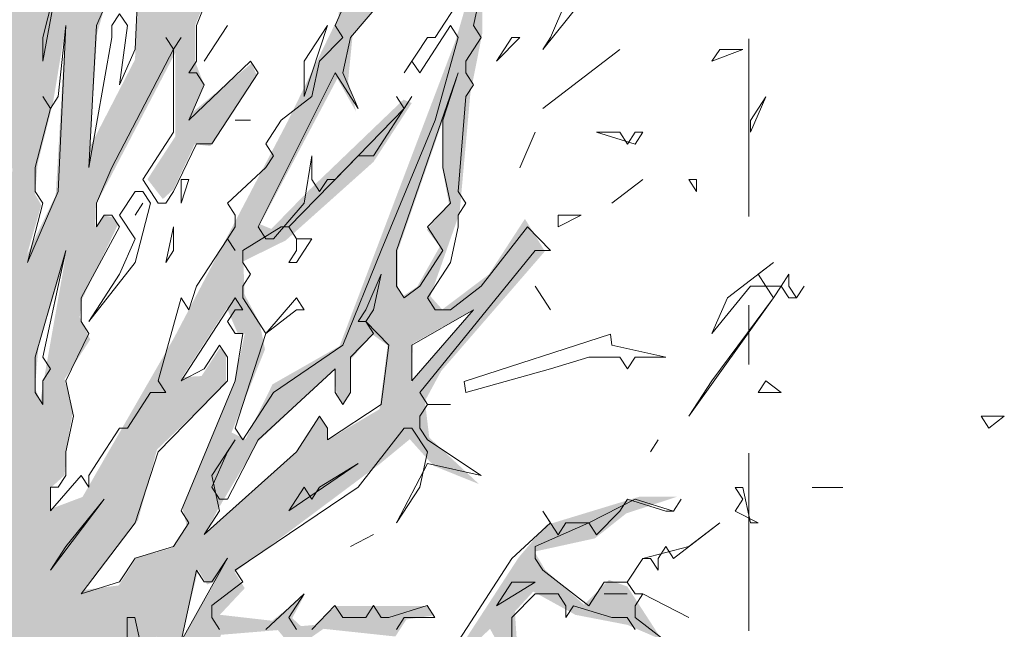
# Model space of a CAD drawing. Header units: metres. Extents: x -52 to 321, y -8 to 26.
# Tile 249 of 256: x 316.6 to 318.27, y 1.8 to 2.83. Entities that reach past the tile are written whole.
import ezdxf

# ---------------------------------------------------------------- set-up
doc = ezdxf.new("R2010")
doc.units = ezdxf.units.M
doc.header["$MEASUREMENT"] = 0
doc.linetypes.add('Schnittlinie', pattern=[0.6, 0.3, -0.15, 0, -0.15])
for name, color, linetype in [('60 Gelände 2D Übersicht', 7, 'Continuous'), ('70 PV-Anlage', 7, 'Continuous'), ('94 Genehmigungsplanung Bemaßung', 7, 'Continuous')]:
    doc.layers.add(name, color=color, linetype=linetype)
doc.styles.add('ERSTELLTER_STIL_2', font='arial.ttf')
doc.dimstyles.new('ERSTELLTER_STIL__1', dxfattribs={"dimtxt": 0.25, "dimasz": 0.19, "dimexe": 0.18, "dimexo": 0.1, "dimgap": 0, "dimtad": 1, "dimtih": 1, "dimtoh": 1, "dimzin": 0, "dimdsep": 46, "dimtxsty": 'ERSTELLTER_STIL_2', "dimblk": 'ARROWHEAD_6', "dimblk1": 'ARROWHEAD_6', "dimblk2": 'ARROWHEAD_6', "dimcen": 0.09, "dimclrd": 7, "dimclre": 7, "dimclrt": 7, "dimazin": 0, "dimtfac": 1, "dimtdec": 4, "dimtmove": 0, "dimatfit": 3, "dimfxl": 1, "dimtolj": 1, "dimtzin": 0, "dimarcsym": 0})

# ---------------------------------------------------------------- blocks, each defined once
blk = doc.blocks.new('Laubbäume 27[18]_2', base_point=(316.4916, -0.7656))
at = {"layer": '70 PV-Anlage', "linetype": 'Continuous', "lineweight": 0, "true_color": 0xffffff}
h = blk.add_hatch(color=7, dxfattribs=at)
h.paths.add_polyline_path([(318.0048, 1.7411), (317.9555, 1.7355), (317.9153, 1.6737), (317.8295, 1.6737), (317.7656, 1.6428), (317.698, 1.6119), (317.667, 1.5866), (317.5903, 1.6259), (317.53, 1.6259), (317.4908, 1.7004), (317.4442, 1.772), (317.4405, 1.8282), (317.4716, 1.8619), (317.5428, 1.8226), (317.6305, 1.8057), (317.6889, 1.7804), (317.6305, 1.8704), (317.5994, 1.8816), (317.5574, 1.8395), (317.4917, 1.8985), (317.4734, 1.9294), (317.5757, 1.9518), (317.6287, 1.994), (317.7145, 2.0221), (317.6506, 2.0221), (317.4935, 1.9743), (317.4469, 1.9195), (317.404, 1.8535), (317.3173, 1.7201), (317.2305, 1.5866), (317.1629, 1.4827), (317.1392, 1.4911), (317.0972, 1.4995), (317.0917, 1.5276), (317.0716, 1.5389), (317.0479, 1.5164), (317.0004, 1.5698), (317.1009, 1.6513), (317.1904, 1.7468), (317.163, 1.7327), (317.1374, 1.7355), (317.1155, 1.685), (317.0972, 1.7159), (317.0607, 1.7159), (316.9529, 1.5838), (316.889, 1.4855), (316.8781, 1.5136), (316.7995, 1.4968), (316.7849, 1.4687), (316.7721, 1.4968), (316.8397, 1.6541), (316.9146, 1.699), (316.9438, 1.7889), (317.04, 1.7968), (317.0671, 1.764), (317.117, 1.799), (317.2385, 1.786), (317.2572, 1.8148), (317.3034, 1.8216), (317.2932, 1.8374), (317.2058, 1.8374), (317.1376, 1.8374), (317.1053, 1.8058), (317.0789, 1.8035), (317.0642, 1.8171), (317.0847, 1.8555), (317.0304, 1.8126), (316.942, 1.8227), (316.984, 1.8676), (316.9671, 1.8946), (317.2118, 2.0772), (317.2629, 2.1193), (317.3031, 2.0744), (317.3798, 2.0435), (317.2958, 2.1221), (317.2885, 2.1839), (317.3159, 2.2345), (317.4912, 2.4368), (317.4575, 2.4916), (317.3963, 2.3975), (317.3177, 2.3385), (317.2977, 2.3609), (317.347, 2.5014), (317.3653, 2.7037), (317.3854, 2.8048), (317.3854, 2.9481), (317.3415, 2.7964), (317.1443, 2.2767), (317.031, 2.2121), (316.9854, 2.1194), (316.9616, 2.1306), (317.0182, 2.2711), (317.0091, 2.316), (316.9836, 2.3638), (316.9817, 2.42), (317.0531, 2.4551), (317.2015, 2.5878), (317.2662, 2.6873), (317.2522, 2.6931), (317.0937, 2.541), (317.029, 2.4746), (317.01, 2.4824), (317.1404, 2.7287), (317.1723, 2.6725), (317.1586, 2.724), (317.1662, 2.8012), (317.3595, 3.0307), (317.4645, 3.1032), (317.5543, 3.1032), (317.7035, 3.0494), (317.7156, 3.0751), (317.8785, 3.0072), (317.8937, 3.0236), (317.8496, 3.0611), (317.7476, 3.1149), (317.7796, 3.1688), (317.6867, 3.0798), (317.5924, 3.1196), (317.5148, 3.1594), (317.3169, 3.019), (317.2241, 2.9136), (317.1891, 2.8598), (317.1754, 2.8762), (317.1723, 2.9206), (317.2058, 3.0171), (317.3443, 3.1341), (317.4113, 3.202), (317.5513, 3.3542), (317.4022, 3.2208), (317.3801, 3.2336), (317.3154, 3.1341), (317.2591, 3.092), (317.2043, 3.0405), (317.1891, 3.0616), (317.1937, 3.1107), (317.2454, 3.2629), (317.3474, 3.3121), (317.4394, 3.3121), (317.4657, 3.3363), (317.3342, 3.3364), (317.2764, 3.308), (317.35, 3.4213), (317.3237, 3.4577), (317.35, 3.5265), (317.3237, 3.571), (317.308, 3.478), (317.2843, 3.4254), (317.2948, 3.393), (317.2501, 3.3323), (317.2106, 3.308), (317.1817, 3.2635), (317.1344, 3.2676), (317.0765, 3.2352), (317.0399, 3.254), (317.0719, 3.4038), (317.0476, 3.4319), (317.0476, 3.3195), (317.0202, 3.2633), (316.976, 3.1954), (316.9349, 3.2001), (316.8817, 3.0948), (316.8649, 3.1135), (316.9045, 3.2048), (316.9212, 3.3148), (316.9669, 3.4085), (316.9699, 3.4459), (316.9121, 3.3383), (316.903, 3.2657), (316.8862, 3.1931), (316.8619, 3.1884), (316.8512, 3.1205), (316.8314, 3.1065), (316.8238, 3.1463), (316.7934, 3.0714), (316.7706, 3.0362), (316.766, 3.1112), (316.7995, 3.2516), (316.8969, 3.4413), (316.9441, 3.5138), (317.0598, 3.6332), (317.1267, 3.7105), (317.148, 3.7737), (316.9958, 3.6051), (316.9273, 3.5185), (316.833, 3.3734), (316.798, 3.35), (316.7721, 3.2212), (316.7508, 3.2306), (316.7972, 3.5338), (317.0004, 3.8463), (317.0902, 3.872), (317.0963, 3.9118), (317.0004, 3.8861), (316.9015, 3.7339), (316.8832, 3.7339), (316.7934, 3.5443), (316.7523, 3.5045), (316.7523, 3.3289), (316.734, 3.2353), (316.734, 3.0339), (316.7249, 2.9637), (316.7447, 2.9379), (316.7094, 2.8664), (316.6711, 2.9395), (316.6821, 3.0097), (316.6693, 3.1024), (316.6875, 3.1867), (316.6529, 3.3693), (316.62, 3.5463), (316.62, 3.6503), (316.6602, 3.7233), (316.7315, 3.979), (316.7424, 3.9031), (316.7314, 3.7908), (316.7059, 3.6896), (316.7059, 3.6559), (316.7442, 3.7655), (316.7753, 3.7149), (316.7752, 3.5632), (316.8081, 3.8554), (316.8593, 4.0661), (316.8356, 4.0801), (316.8374, 4.1419), (316.8484, 4.1981), (316.8831, 4.2796), (316.8465, 4.2543), (316.8374, 4.3218), (316.8118, 4.1419), (316.8136, 4.0942), (316.7862, 3.9678), (316.7607, 3.9734), (316.7424, 4.1054), (316.7315, 4.1897), (316.695, 4.288), (316.6858, 4.2178), (316.7132, 4.1672), (316.7333, 4.0324), (316.6767, 3.8554), (316.6511, 3.7514), (316.6164, 3.729), (316.6091, 3.7486), (316.5945, 3.7908), (316.6054, 3.5379), (316.631, 3.4031), (316.6602, 3.1502), (316.6547, 3.0659), (316.6437, 3.0575), (316.5851, 3.2082), (316.5714, 3.433), (316.5805, 3.4779), (316.5806, 3.7673), (316.5568, 3.7786), (316.5568, 3.5426), (316.5422, 3.6465), (316.5258, 3.6409), (316.528, 3.7432), (316.5113, 3.9984), (316.528, 4.1179), (316.5722, 4.2607), (316.5798, 4.3684), (316.5798, 4.5721), (316.5798, 4.7078), (316.5585, 4.8202), (316.5524, 4.7453), (316.5631, 4.5931), (316.5494, 4.345), (316.5493, 4.2419), (316.5189, 4.2068), (316.4976, 4.3239), (316.4672, 4.5463), (316.4581, 4.6517), (316.4337, 4.8109), (316.4657, 4.3754), (316.5128, 4.1811), (316.5143, 4.1108), (316.5022, 4.0523), (316.4763, 4.0898), (316.417, 4.2513), (316.3789, 4.4152), (316.3607, 4.4995), (316.3424, 4.4972), (316.4093, 4.2279), (316.4869, 4.0312), (316.4945, 3.9797), (316.5112, 3.8603), (316.5112, 3.7196), (316.4555, 3.898), (316.3961, 3.9893), (316.3158, 4.1129), (316.272, 4.2169), (316.2866, 4.1242), (316.3514, 4.0244), (316.4619, 3.8544), (316.5239, 3.4864), (316.4837, 3.4864), (316.3961, 3.7308), (316.3267, 3.8404), (316.2281, 4.1298), (316.2281, 4.1944), (316.2007, 4.1495), (316.3221, 3.7912), (316.4162, 3.6465), (316.4728, 3.4414), (316.5002, 3.3712), (316.5002, 3.2981), (316.5221, 3.27), (316.5221, 3.1296), (316.5166, 3.093), (316.4947, 3.1324), (316.4454, 3.1942), (316.4107, 3.2279), (316.4837, 3.0678), (316.4837, 3.0088), (316.4526, 2.9975), (316.3851, 3.1998), (316.3595, 3.2504), (316.3449, 3.3375), (316.376, 3.3656), (316.3395, 3.4358), (316.3084, 3.5482), (316.2847, 3.537), (316.2354, 3.6381), (316.2117, 3.6409), (316.3212, 3.4302), (316.3048, 3.3824), (316.2692, 3.4232), (316.2153, 3.5061), (316.3029, 3.2869), (316.3047, 3.242), (316.2956, 3.2195), (316.3668, 2.9048), (316.4508, 2.6491), (316.4782, 2.5817), (316.47, 2.5606), (316.385, 2.6913), (316.3193, 2.8571), (316.344, 2.718), (316.4453, 2.5621), (316.4727, 2.4946), (316.4599, 2.4721), (316.3558, 2.593), (316.3193, 2.7475), (316.228, 2.888), (316.1796, 2.9456), (316.1276, 3.0257), (316.1093, 3.2279), (316.0856, 3.4724), (316.0756, 3.6929), (316.0181, 3.7814), (316.0455, 3.5258), (316.0546, 3.3797), (316.0929, 3.2251), (316.0819, 3.2027), (315.9961, 3.301), (315.9167, 3.4541), (315.8464, 3.5623), (315.9614, 3.2926), (316.029, 3.1437), (316.0226, 3.0861), (316.0947, 2.9751), (316.0984, 2.9498), (316.0691, 2.9414), (316.1732, 2.7447), (316.144, 2.7391), (316.1111, 2.7419), (316.1038, 2.7054), (316.06, 2.7588), (316.0235, 2.8149), (316.0655, 2.711), (316.1221, 2.6492), (316.1151, 2.6131), (316.0669, 2.6366), (316.0238, 2.7029), (315.9909, 2.7361), (316.0834, 2.5507), (316.0581, 2.4902), (316.0162, 2.3224), (315.9756, 2.3849), (315.9452, 2.4961), (315.935, 2.5624), (315.9236, 2.7205), (315.8856, 2.818), (315.8615, 2.8395), (315.9097, 2.7244), (315.9097, 2.5956), (315.9021, 2.5663), (315.8501, 2.7127), (315.8323, 2.7575), (315.8121, 2.8785), (315.812, 2.7478), (315.8754, 2.58), (315.9363, 2.4863), (315.9502, 2.3576), (315.9426, 2.3244), (315.8311, 2.582), (315.7911, 2.62), (315.6999, 2.9318), (315.6779, 2.9374), (315.6725, 2.8869), (315.6186, 2.9051), (315.5629, 2.9908), (315.5629, 3.1566), (315.5027, 3.342), (315.4844, 3.3308), (315.5538, 3.106), (315.5556, 3.0274), (315.5437, 2.9951), (315.6085, 2.8953), (315.6542, 2.8728), (315.7674, 2.6256), (315.7546, 2.62), (315.6615, 2.679), (315.6067, 2.752), (315.5884, 2.7492), (315.5063, 2.7801), (315.4515, 2.797), (315.7674, 2.5947), (315.8769, 2.384), (315.8678, 2.3587), (315.7893, 2.4036), (315.5336, 2.6762), (315.7181, 2.4598), (315.7071, 2.4317), (315.8623, 2.3334), (315.8605, 2.2772), (315.8988, 2.1508), (315.9116, 1.9822), (315.8928, 1.9661), (315.8274, 1.9942), (315.8091, 2.0574), (315.7619, 2.1991), (315.7249, 2.2561), (315.6563, 2.2561), (315.6457, 2.2357), (315.5576, 2.2642), (315.54, 2.2412), (315.2802, 2.6016), (315.2468, 2.6219), (315.2362, 2.6151), (315.275, 2.5935), (315.5062, 2.2618), (315.4438, 2.2227), (315.3989, 2.3179), (315.3339, 2.4179), (315.3265, 2.413), (315.391, 2.2959), (315.3603, 2.3008), (315.2758, 2.3463), (315.2166, 2.387), (315.1606, 2.387), (315.1796, 2.3675), (315.2272, 2.3398), (315.2526, 2.3463), (315.2853, 2.3203), (315.3456, 2.2959), (315.3751, 2.2699), (315.4829, 2.1512), (315.4998, 2.1106), (315.4385, 2.1106), (315.4058, 2.1024), (315.3572, 2.1366), (315.3392, 2.1285), (315.2568, 2.1724), (315.1331, 2.2602), (315.0824, 2.3529), (315.0898, 2.2927), (315.0792, 2.2521), (315.2377, 2.1577), (315.3973, 2.0943), (315.4702, 2.0764), (315.4597, 2.0553), (315.4882, 2.0374), (315.5004, 2.048), (315.5347, 1.9951), (315.5918, 1.9756), (315.6309, 1.9154), (315.6721, 1.8992), (315.6826, 1.8683), (315.6626, 1.8634), (315.6065, 1.8764), (315.577, 1.9219), (315.578, 1.8976), (315.5643, 1.8829), (315.5294, 1.8846), (315.4375, 1.9805), (315.2282, 2.0179), (315.243, 1.9919), (315.4216, 1.9642), (315.5558, 1.8488), (315.5886, 1.8764), (315.652, 1.7789), (315.6583, 1.7528), (315.6826, 1.7561), (315.7207, 1.6764), (315.7175, 1.6553), (315.7772, 1.6171), (315.8073, 1.5707), (315.7872, 1.5366), (315.7587, 1.5285), (315.7714, 1.5057), (315.7471, 1.5057), (315.7059, 1.5285), (315.6456, 1.5285), (315.6277, 1.5431), (315.616, 1.5122), (315.4808, 1.6), (315.2905, 1.761), (315.1569, 1.9326), (315.1986, 1.9968), (315.1516, 1.9748), (315.1204, 2.0228), (315.0697, 2.0716), (315.1363, 1.9334), (315.28, 1.7383), (315.2705, 1.7171), (315.2018, 1.6944), (315.337, 1.6635), (315.5697, 1.5005), (315.5317, 1.4986), (315.4746, 1.4986), (315.4949, 1.4596), (315.5532, 1.4693), (315.6129, 1.4908), (315.6725, 1.4712), (315.6763, 1.4459), (315.6509, 1.4459), (315.5913, 1.4595), (315.6407, 1.4147), (315.6775, 1.4264), (315.7739, 1.44), (315.8094, 1.4225), (315.8119, 1.399), (315.9147, 1.4205), (315.9464, 1.3912), (315.9451, 1.3561), (315.9629, 1.3581), (315.9908, 1.2956), (316.0072, 1.2761), (316.0047, 1.2625), (315.9502, 1.2371), (315.8576, 1.25), (315.8982, 1.2215), (315.9464, 1.2215), (316.0085, 1.2351), (316.0516, 1.202), (315.9907, 1.1825), (315.9514, 1.1766), (315.959, 1.1532), (316.0224, 1.1532), (316.0656, 1.159), (316.082, 1.1395), (316.0567, 1.0947), (316.0472, 0.9317), (315.9552, 0.7903), (315.9133, 0.7708), (315.9311, 0.7591), (315.9742, 0.7844), (316.0559, 0.939), (316.0736, 1.0203), (316.056, 1.0379), (316.0921, 1.1382), (316.1502, 1.0975), (316.203, 1.0162), (316.2118, 1.0366), (316.2303, 1.0366), (316.24, 1.0122), (316.3659, 0.9295), (316.4126, 0.8821), (316.4126, 0.817), (316.3642, 0.775), (316.4232, 0.8008), (316.4205, 0.8143), (316.436, 0.8367), (316.4628, 0.7954), (316.487, 0.2364), (316.4743, 0.2208), (316.4857, 0.053), (316.4857, -0.0036), (316.4997, -0.0172), (316.473, -0.462), (316.4857, -0.4796), (316.4615, -0.6825), (316.4398, -0.7432), (316.4343, -0.7657), (316.5512, -0.7095), (316.564, -0.7264), (316.5804, -0.7011), (316.6206, -0.7404), (316.6407, -0.7348), (316.6155, -0.6407), (316.6039, -0.0603), (316.6155, -0.0424), (316.5913, 0.5966), (316.5765, 0.6145), (316.6035, 0.7974), (316.6151, 0.8137), (316.6172, 0.8348), (316.6035, 0.8527), (316.6436, 0.9145), (316.6806, 0.8966), (316.6701, 0.9193), (316.6849, 1.0006), (316.7219, 1.0575), (316.7641, 1.0071), (316.7695, 0.9959), (316.7863, 1.0169), (316.9453, 0.7722), (316.9554, 0.7941), (316.8101, 1.0177), (316.7948, 1.0201), (316.7736, 1.0592), (316.7906, 1.077), (316.91, 1.0087), (317.0843, 0.7746), (317.1498, 0.7161), (317.1213, 0.76), (316.9396, 0.999), (316.8635, 1.0949), (316.8656, 1.1177), (316.8772, 1.1372), (316.8645, 1.1567), (316.8508, 1.1388), (316.8096, 1.1388), (316.7874, 1.1746), (316.805, 1.2102), (316.8525, 1.2186), (316.8999, 1.2551), (316.9858, 1.3254), (317.0424, 1.3816), (317.1136, 1.4125), (317.1611, 1.3984), (317.2542, 1.2832), (317.3177, 1.2436), (317.3478, 1.1972), (317.3732, 1.2118), (317.4345, 1.1679), (317.5095, 1.1533), (317.5497, 1.1435), (317.6321, 0.9744), (317.7082, 0.9029), (317.5698, 1.1305), (317.5803, 1.1484), (317.6332, 1.1338), (317.686, 1.1208), (317.7251, 1.1061), (317.7494, 1.1256), (317.7906, 1.1256), (317.8054, 1.1582), (317.7093, 1.1582), (317.6871, 1.1435), (317.4482, 1.1988), (317.4091, 1.1988), (317.3383, 1.2557), (317.3204, 1.2834), (317.32, 1.3001), (317.32, 1.331), (317.393, 1.3309), (317.4368, 1.2888), (317.4715, 1.2663), (317.5135, 1.2326), (317.5336, 1.2523), (317.5418, 1.29), (317.5318, 1.2804), (317.4606, 1.3197), (317.4131, 1.3562), (317.4588, 1.4096), (317.4843, 1.418), (317.5044, 1.3956), (317.541, 1.4644), (317.6131, 1.4644), (317.6724, 1.5557), (317.7638, 1.6119), (317.8934, 1.6343), (317.9573, 1.668)])
h.paths.add_polyline_path([(317.6298, 1.5088), (317.5126, 1.4784), (317.4852, 1.4362), (317.3467, 1.4807), (317.2919, 1.5346), (317.2661, 1.5018), (317.2174, 1.5042), (317.2295, 1.5229), (317.2463, 1.5838), (317.3178, 1.6212), (317.3087, 1.6399), (317.2813, 1.6399), (317.3193, 1.6938), (317.3245, 1.7271), (317.3985, 1.7991), (317.4974, 1.6165), (317.4898, 1.5931), (317.5019, 1.5697), (317.5537, 1.579), (317.5735, 1.6071), (317.6541, 1.5603)], flags=0)
h.paths.add_polyline_path([(317.2551, 1.4578), (317.266, 1.4382), (317.3067, 1.418), (317.3181, 1.4354), (317.3057, 1.4545), (317.4232, 1.3989), (317.3573, 1.3576), (317.3439, 1.3783), (317.317, 1.3783), (317.2551, 1.4365)], flags=0)
h.paths.add_polyline_path([(317.2144, 1.4196), (317.2926, 1.3173), (317.2795, 1.2971), (317.1751, 1.4191)], flags=0)
h.paths.add_polyline_path([(316.8907, 1.3399), (316.9037, 1.3599), (316.9037, 1.4198), (316.9541, 1.5187), (316.9673, 1.4985), (316.9808, 1.5194), (316.9931, 1.5169), (317.0069, 1.4787), (317.0706, 1.496), (317.1355, 1.4588), (317.0695, 1.4769), (316.9028, 1.3195)], flags=0)
h.paths.add_polyline_path([(316.8889, 1.4579), (316.799, 1.2977), (316.799, 1.4175)], flags=0)
h.paths.add_polyline_path([(316.6569, 1.2193), (316.6722, 1.2494), (316.6803, 1.2984), (316.6928, 1.2791), (316.7049, 1.2775), (316.7179, 1.2974), (316.71, 1.3121), (316.7219, 1.3775), (316.7738, 1.418), (316.758, 1.271), (316.7217, 1.2151), (316.7217, 1.2402), (316.7075, 1.2566), (316.6697, 1.1984)], flags=0)
h.paths.add_polyline_path([(316.6684, 1.3781), (316.6187, 1.2984), (316.6281, 1.2768), (316.5792, 1.2383), (316.6047, 1.2964), (316.5928, 1.32), (316.6047, 1.3553), (316.6553, 1.3964)], flags=0)
h.paths.add_polyline_path([(316.9383, 2.0003), (317.0071, 2.1159), (317.1358, 2.2374), (317.1388, 2.1963), (317.1496, 2.1796), (317.1634, 2.2008), (317.1634, 2.2544), (317.2, 2.2962), (317.2254, 2.2779), (317.2118, 2.1701), (317.1231, 2.1172), (317.1231, 2.1381), (317.1105, 2.1574), (317.0725, 2.0989), (316.9181, 1.9608)], flags=0)
h.paths.add_polyline_path([(317.3137, 2.4449), (317.2755, 2.3772), (317.252, 2.3614), (317.2432, 2.3726), (317.2432, 2.4393), (317.3181, 2.656), (317.3181, 2.5759), (317.3291, 2.5172), (317.2917, 2.4731)], flags=0)
h.paths.add_polyline_path([(317.2682, 2.2812), (317.3695, 2.3376), (317.2652, 2.2157)], flags=0)
h.paths.add_polyline_path([(316.9052, 1.8986), (316.9206, 1.8738), (316.9346, 1.8794), (316.8748, 1.7749)], flags=0)
h.paths.add_polyline_path([(315.7872, 2.0496), (315.7477, 2.052), (315.7073, 2.114), (315.6914, 2.0965), (315.6777, 2.0965), (315.6107, 2.1363), (315.6046, 2.1175), (315.5787, 2.162), (315.5377, 2.1199), (315.4692, 2.2252), (315.5179, 2.2159), (315.5422, 2.1971), (315.562, 2.2369), (315.6244, 2.1971), (315.7325, 2.2088), (315.772, 2.148), (315.7735, 2.0707)], flags=0)
h.paths.add_polyline_path([(316.0505, 1.8038), (315.7598, 1.8319), (315.7507, 1.8576), (315.7294, 1.8553), (315.7294, 1.9138), (315.8557, 1.8951), (315.9105, 1.8366)], flags=0)
h.paths.add_polyline_path([(315.8831, 1.9302), (315.6883, 1.9513), (315.6487, 1.9513), (315.6183, 1.9934), (315.6, 1.9817), (315.5437, 2.0309), (315.5666, 2.0754), (315.6427, 2.059), (315.737, 2.0098)], flags=0)
h.paths.add_polyline_path([(316.0064, 2.1433), (316.1251, 1.8974), (316.0261, 1.8974), (315.9942, 1.8998), (315.9546, 1.9302), (315.9364, 2.0356)], flags=0)
h.paths.add_polyline_path([(315.9775, 2.2065), (315.9508, 2.1655), (315.9257, 2.0941), (315.9151, 2.1152), (315.9135, 2.1573), (315.9029, 2.2603), (315.9151, 2.2627)], flags=0)
h.paths.add_polyline_path([(316.332, 1.7616), (316.3153, 1.7569), (316.2027, 1.8529), (316.1099, 2.059), (316.0201, 2.2229), (316.0277, 2.2369), (316.0307, 2.3001), (316.046, 2.3633), (316.084, 2.4406), (316.0916, 2.4804), (316.1175, 2.4851), (316.1449, 2.4968), (316.1221, 2.4382), (316.224, 2.1596), (316.2651, 1.9817)], flags=0)
h.paths.add_polyline_path([(316.1996, 1.5462), (316.1372, 1.5345), (315.982, 1.6165), (315.9683, 1.7452), (316.0231, 1.7593), (316.0505, 1.7382), (316.0383, 1.7125), (316.0992, 1.682)], flags=0)
h.paths.add_polyline_path([(315.9287, 1.7804), (315.9409, 1.6469), (315.8222, 1.7757)], flags=0)
h.paths.add_polyline_path([(316.3792, 1.4713), (316.2818, 1.4994), (316.2681, 1.5228), (316.2833, 1.5415), (316.3457, 1.5415)], flags=0)
h.paths.add_polyline_path([(316.2924, 1.3659), (316.2437, 1.3449), (316.1646, 1.3449), (316.1326, 1.3402), (316.0535, 1.4198), (316.0094, 1.4221), (316.0078, 1.483), (316.0626, 1.4971), (316.0961, 1.476), (316.087, 1.4573), (316.1007, 1.4385), (316.1509, 1.4596), (316.2331, 1.4291)], flags=0)
h.paths.add_polyline_path([(315.9089, 1.6235), (315.8359, 1.6071), (315.7864, 1.6294), (315.6472, 1.8436), (315.67, 1.8436), (315.705, 1.8015), (315.7355, 1.8225)], flags=0)
h.paths.add_polyline_path([(316.1235, 1.2465), (316.0352, 1.3566), (316.0459, 1.3636), (316.1539, 1.277), (316.2452, 1.2348), (316.2117, 1.2161), (316.163, 1.1927)], flags=0)
h.paths.add_polyline_path([(316.9724, 2.2975), (316.984, 2.2975), (316.966, 2.2129), (316.8783, 2.0048), (316.8857, 1.9739), (316.8608, 1.9357), (316.8011, 1.9187), (316.771, 1.8723), (316.7103, 1.8643), (316.8037, 1.9824), (316.8357, 2.1018), (316.9523, 2.2129), (316.9523, 2.265), (316.9417, 2.2731), (316.911, 2.226), (316.8783, 2.2243), (316.9539, 2.3406)], flags=0)
h.paths.add_polyline_path([(316.6563, 2.0016), (316.6563, 2.0374), (316.6796, 2.0585), (316.6828, 2.1057), (316.6933, 2.1642), (316.6796, 2.2211), (316.7229, 2.2878), (316.705, 2.3252), (316.7092, 2.356), (316.7695, 2.4812), (316.7599, 2.4942), (316.7462, 2.4975), (316.7314, 2.478), (316.7325, 2.5154), (316.8667, 2.7723), (316.8667, 2.6308), (316.8197, 2.5585), (316.8456, 2.5251), (316.8635, 2.5414), (316.8995, 2.6178), (316.9259, 2.6145), (317.0041, 2.7348), (316.9956, 2.7544), (316.8952, 2.6714), (316.9153, 2.7186), (316.9005, 2.756), (316.9005, 2.8196), (316.9381, 2.9095), (316.9747, 2.9404), (317.0888, 3.116), (317.1829, 3.2241), (317.1463, 3.0865), (317.1463, 2.9966), (317.1427, 2.8336), (317.0568, 2.6566), (316.865, 2.2914), (316.7098, 2.0217)], flags=0)
h.paths.add_polyline_path([(316.4055, 1.9981), (316.3446, 2.1015), (316.3446, 2.162), (316.3319, 2.2225), (316.3319, 2.3142), (316.3859, 2.1667), (316.4232, 2.0195)], flags=0)
h.paths.add_polyline_path([(316.5549, 2.3696), (316.5123, 2.5054), (316.5428, 2.7864), (316.5504, 2.6178), (316.5778, 2.4071), (316.5504, 2.3485)], flags=0)
h.paths.add_polyline_path([(316.485, 2.7021), (316.4637, 2.6763), (316.3754, 2.9737), (316.4469, 2.9105), (316.4652, 2.9128)], flags=0)
h.paths.add_polyline_path([(316.4211, 3.0065), (316.3541, 3.0416), (316.3207, 3.1727), (316.3328, 3.2102), (316.2978, 3.353), (316.3252, 3.374), (316.3465, 3.2312)], flags=0)
h.paths.add_polyline_path([(316.6158, 2.4305), (316.6402, 2.5148), (316.6295, 2.5335), (316.6341, 2.585), (316.66, 2.688), (316.6813, 2.8168), (316.6645, 2.5312)], flags=0)
h.paths.add_polyline_path([(316.6295, 2.2057), (316.6356, 2.2783), (316.6813, 2.4281), (316.6462, 2.2291), (316.6386, 2.1847)], flags=0)
h.paths.add_polyline_path([(316.7224, 2.6131), (316.7346, 2.8051), (316.7559, 2.88), (316.8152, 3.079), (316.7985, 2.7606)], flags=0)
h.paths.add_polyline_path([(316.8472, 2.873), (316.832, 3.0041), (316.9385, 3.1445), (317.01, 3.1937), (316.972, 3.0649)], flags=0)
h.paths.add_polyline_path([(316.6004, 2.927), (316.5803, 2.9607), (316.5493, 3.2304), (316.5493, 3.3372), (316.5639, 3.3344)], flags=0)
h.paths.add_polyline_path([(316.584, 2.5955), (316.5529, 2.913), (316.5749, 2.8933), (316.5913, 2.5702)], flags=0)
h.paths.add_polyline_path([(316.4926, 2.1881), (316.4287, 2.2415), (316.3958, 2.4326), (316.478, 2.2443)], flags=0)
h.paths.add_polyline_path([(316.3666, 2.4241), (316.352, 2.4241), (316.3319, 2.4578), (316.3319, 2.5843)], flags=0)
h.paths.add_polyline_path([(316.4067, 1.7751), (316.383, 1.7526), (316.3574, 1.8229), (316.3483, 1.9915), (316.4122, 1.8229)], flags=0)
h.paths.add_polyline_path([(316.2881, 2.2415), (316.2388, 2.3005), (316.195, 2.3989), (316.1658, 2.5871), (316.1566, 2.663), (316.1767, 2.7107), (316.2662, 2.6292), (316.2899, 2.5927)], flags=0)
h.paths.add_polyline_path([(316.2755, 2.706), (316.2572, 2.7032), (316.1422, 2.8577), (316.1367, 2.942), (316.1979, 2.8479), (316.2417, 2.7805), (316.2864, 2.7257)], flags=0)
h.paths.add_polyline_path([(316.8253, 1.6646), (316.7765, 1.5895), (316.7365, 1.606), (316.7378, 1.6665), (316.786, 1.7094), (316.8367, 1.7875), (316.8025, 1.7172), (316.8291, 1.6899)], flags=0)
h.paths.add_polyline_path([(316.7048, 1.6334), (316.7187, 1.53), (316.6674, 1.4509), (316.6706, 1.5026), (316.6484, 1.5368), (316.6312, 1.5514), (316.6515, 1.5826), (316.6706, 1.5651), (316.6845, 1.5417), (316.6934, 1.5592), (316.6858, 1.6217)], flags=0)
h.paths.add_polyline_path([(316.249, 1.1885), (316.2906, 1.2154), (316.363, 1.1682), (316.4046, 1.1413), (316.4353, 1.057), (316.4199, 1.0334), (316.4002, 1.0435), (316.3421, 1.1328), (316.2862, 1.1548), (316.2402, 1.1682)], flags=0)
h.paths.add_polyline_path([(316.4257, 1.1956), (316.348, 1.2803), (316.3309, 1.3547), (316.3059, 1.4008), (316.3059, 1.4215), (316.3364, 1.4187), (316.3719, 1.3556), (316.4092, 1.2982), (316.4227, 1.2803)], flags=0)
at = {"layer": '70 PV-Anlage', "color": 8, "linetype": 'Continuous', "lineweight": 18}
for p, q in [((316.7986, 2.7781), (316.8117, 3.0581)), ((317.1626, 2.7981), (317.3837, 3.0581)), ((316.9416, 2.9181), (316.9026, 2.8181)), ((316.6426, 2.7581), (316.6686, 2.8981)), ((316.6686, 2.8981), (316.6426, 2.7981)), ((317.3706, 2.8981), (317.3056, 2.7981)), ((316.7596, 2.8781), (316.7336, 2.8181)), ((317.1366, 2.8181), (317.1626, 2.8781)), ((317.3706, 2.8181), (317.3836, 2.8781)), ((317.4876, 2.778), (317.5526, 2.858)), ((317.5266, 2.858), (317.5006, 2.798)), ((316.7596, 2.8181), (316.7726, 2.8381)), ((316.7726, 2.8381), (316.7856, 2.8181)), ((316.6686, 2.5381), (316.6816, 2.8181)), ((316.6816, 2.8181), (316.6686, 2.6981)), ((316.7336, 2.8181), (316.7206, 2.5781)), ((316.7596, 2.7981), (316.7596, 2.8181)), ((316.7856, 2.8181), (316.7726, 2.7181)), ((316.9026, 2.8181), (316.9026, 2.7581)), ((316.9546, 2.8181), (316.9156, 2.7581)), ((316.9156, 2.7581), (316.9546, 2.8181)), ((317.0846, 2.6981), (317.1236, 2.8181)), ((317.1236, 2.8181), (317.0846, 2.7581)), ((317.1496, 2.7981), (317.1366, 2.8181)), ((317.2796, 2.7381), (317.3316, 2.8181)), ((317.3316, 2.8181), (317.3446, 2.7981)), ((317.3836, 2.7981), (317.3706, 2.8181)), ((316.6426, 2.7981), (316.6426, 2.7581)), ((316.7206, 2.5781), (316.7596, 2.7981)), ((316.8636, 2.7781), (316.8506, 2.7981)), ((316.8506, 2.7981), (316.8636, 2.7781)), ((316.8636, 2.7781), (316.8766, 2.7981)), ((316.8766, 2.7981), (316.8636, 2.7781)), ((317.1106, 2.7581), (317.1496, 2.7981)), ((317.1496, 2.7381), (317.1626, 2.7981)), ((317.2926, 2.7981), (317.2536, 2.7381)), ((317.3056, 2.7981), (317.2926, 2.7981)), ((317.3446, 2.7981), (317.3056, 2.6581)), ((317.3576, 2.7581), (317.3836, 2.7981)), ((317.4096, 2.758), (317.4486, 2.798)), ((317.4356, 2.798), (317.4096, 2.758)), ((317.4486, 2.798), (317.4356, 2.798)), ((317.5006, 2.798), (317.4876, 2.778)), ((316.8636, 2.7781), (316.7596, 2.5781)), ((316.7726, 2.7181), (316.7986, 2.7781)), ((316.8636, 2.6381), (316.8636, 2.7781)), ((317.6176, 2.778), (317.4876, 2.678)), ((317.4876, 2.678), (317.6176, 2.778)), ((317.7736, 2.758), (317.8256, 2.778)), ((317.7866, 2.778), (317.7736, 2.758)), ((317.8256, 2.778), (317.7866, 2.778)), ((316.9026, 2.7581), (316.8896, 2.7381)), ((316.8896, 2.6581), (316.9936, 2.7581)), ((316.9936, 2.7581), (317.0066, 2.7381)), ((317.0846, 2.7581), (317.0846, 2.6981)), ((317.0976, 2.6981), (317.1106, 2.7581)), ((317.2536, 2.7381), (317.2666, 2.7581)), ((317.2666, 2.7581), (317.2796, 2.7381)), ((317.3576, 2.7381), (317.3576, 2.7581)), ((316.8896, 2.7381), (316.9026, 2.7381)), ((316.9026, 2.7381), (316.9156, 2.7181)), ((317.0066, 2.7381), (316.9286, 2.6181)), ((317.0066, 2.4781), (317.1366, 2.7381)), ((317.1366, 2.7381), (317.1756, 2.6781)), ((317.1756, 2.6781), (317.1496, 2.7381)), ((317.3446, 2.7381), (317.2406, 2.4381)), ((317.3186, 2.6581), (317.3446, 2.7381)), ((317.3706, 2.7181), (317.3576, 2.7381)), ((316.9156, 2.7181), (316.8896, 2.6581)), ((317.3576, 2.6981), (317.3706, 2.7181)), ((316.6556, 2.6781), (316.6426, 2.6981)), ((316.6426, 2.6981), (316.6556, 2.6781)), ((316.6686, 2.6981), (316.6556, 2.6781)), ((317.0456, 2.6581), (317.0976, 2.6981)), ((317.2016, 2.5981), (317.2666, 2.6981)), ((317.2536, 2.6781), (317.2406, 2.6981)), ((317.2406, 2.6981), (317.2536, 2.6781)), ((317.2666, 2.6981), (317.2536, 2.6781)), ((317.3446, 2.5381), (317.3576, 2.6981)), ((317.8386, 2.638), (317.8646, 2.698)), ((317.8646, 2.698), (317.8386, 2.658)), ((316.6556, 2.6781), (316.6296, 2.5781)), ((317.2536, 2.6781), (317.1366, 2.5581)), ((316.9676, 2.6581), (316.9936, 2.6581)), ((316.9936, 2.6581), (316.9676, 2.6581)), ((317.0196, 2.6181), (317.0456, 2.6581)), ((317.3056, 2.6581), (317.2146, 2.4381)), ((317.3186, 2.5781), (317.3186, 2.6581)), ((317.8386, 2.658), (317.8386, 2.638)), ((316.8116, 2.5581), (316.8636, 2.6381)), ((317.4746, 2.638), (317.4486, 2.578)), ((317.4486, 2.578), (317.4746, 2.638)), ((317.6176, 2.638), (317.5786, 2.638)), ((317.5786, 2.638), (317.6436, 2.618)), ((317.6306, 2.618), (317.6176, 2.638)), ((317.6436, 2.638), (317.6306, 2.618)), ((317.6436, 2.618), (317.6566, 2.638)), ((317.6566, 2.638), (317.6436, 2.638)), ((316.9026, 2.6181), (316.8636, 2.5381)), ((316.9286, 2.6181), (316.9026, 2.6181)), ((317.0326, 2.5981), (317.0196, 2.6181)), ((317.0196, 2.5781), (317.0326, 2.5981)), ((317.0586, 2.4781), (317.1756, 2.5981)), ((317.0976, 2.5981), (317.0846, 2.5181)), ((317.0976, 2.5581), (317.0976, 2.5981)), ((317.1756, 2.5981), (317.2016, 2.5981)), ((316.6296, 2.5781), (316.6296, 2.5381)), ((316.7596, 2.5781), (316.7336, 2.5181)), ((316.9546, 2.5181), (317.0196, 2.5781)), ((317.3316, 2.5181), (317.3186, 2.5781)), ((316.8376, 2.5181), (316.8116, 2.5581)), ((316.8766, 2.5181), (316.8896, 2.5581)), ((316.8896, 2.5581), (316.8766, 2.5581)), ((316.8766, 2.5581), (316.8766, 2.5181)), ((317.1106, 2.5381), (317.0976, 2.5581)), ((317.1236, 2.5581), (317.1106, 2.5381)), ((317.1366, 2.5581), (317.1236, 2.5581)), ((317.6566, 2.558), (317.6046, 2.518)), ((317.6046, 2.518), (317.6566, 2.558)), ((317.7476, 2.558), (317.7346, 2.558)), ((317.7346, 2.558), (317.7476, 2.538)), ((317.7476, 2.538), (317.7476, 2.558)), ((316.6166, 2.4181), (316.6686, 2.5381)), ((316.6296, 2.5381), (316.6426, 2.5181)), ((316.7986, 2.5381), (316.7726, 2.4981)), ((316.8116, 2.5381), (316.7986, 2.5381)), ((316.8246, 2.5181), (316.8116, 2.5381)), ((316.8636, 2.5381), (316.8506, 2.5181)), ((317.3576, 2.5181), (317.3446, 2.5381)), ((316.6426, 2.5181), (316.6166, 2.4181)), ((316.7336, 2.5181), (316.7336, 2.4781)), ((316.7986, 2.4181), (316.8246, 2.5181)), ((316.8116, 2.5181), (316.7986, 2.4981)), ((316.7986, 2.4981), (316.8116, 2.5181)), ((316.8506, 2.5181), (316.8376, 2.5181)), ((316.9676, 2.4981), (316.9546, 2.5181)), ((317.0846, 2.5181), (317.0326, 2.4581)), ((317.2926, 2.4781), (317.3316, 2.5181)), ((317.3446, 2.4981), (317.3576, 2.5181)), ((316.7336, 2.4781), (316.7466, 2.4981)), ((316.7466, 2.4981), (316.7596, 2.4981)), ((316.7596, 2.4981), (316.7726, 2.4781)), ((316.7726, 2.4981), (316.7986, 2.4581)), ((316.9676, 2.4781), (316.9676, 2.4981)), ((317.3446, 2.4781), (317.3446, 2.4981)), ((317.5136, 2.478), (317.5526, 2.498)), ((317.5526, 2.498), (317.5136, 2.498)), ((317.5136, 2.498), (317.5136, 2.478)), ((316.7726, 2.4781), (316.7076, 2.3581)), ((316.8506, 2.4181), (316.8636, 2.4781)), ((316.8636, 2.4781), (316.8636, 2.4381)), ((316.9546, 2.4581), (316.9676, 2.4781)), ((316.9806, 2.4381), (317.0456, 2.4781)), ((317.0196, 2.4581), (317.0066, 2.4781)), ((317.0456, 2.4781), (317.0586, 2.4781)), ((317.0586, 2.4781), (317.0716, 2.4581)), ((317.0716, 2.4581), (317.0586, 2.4781)), ((317.3186, 2.4381), (317.2926, 2.4781)), ((317.3316, 2.4181), (317.3446, 2.4781)), ((317.4616, 2.478), (317.3836, 2.3781)), ((317.5006, 2.438), (317.4616, 2.478)), ((316.7986, 2.4581), (316.7726, 2.3981)), ((316.9026, 2.3781), (316.9546, 2.4581)), ((316.9546, 2.4581), (316.9676, 2.4381)), ((316.9676, 2.4381), (316.9546, 2.4581)), ((317.0326, 2.4581), (317.0196, 2.4581)), ((317.0716, 2.4581), (317.0716, 2.4381)), ((317.0716, 2.4181), (317.0976, 2.4581)), ((317.0976, 2.4581), (317.0716, 2.4581)), ((316.6816, 2.4381), (316.6296, 2.2581)), ((316.6426, 2.2581), (316.6816, 2.4381)), ((316.8636, 2.4381), (316.8506, 2.4181)), ((316.9806, 2.4181), (316.9806, 2.4381)), ((317.0716, 2.4381), (317.0586, 2.4181)), ((317.2146, 2.4381), (317.1496, 2.2781)), ((317.2406, 2.4381), (317.2406, 2.3781)), ((317.2796, 2.3781), (317.3186, 2.4381)), ((317.2796, 2.1981), (317.4746, 2.438)), ((317.4746, 2.438), (317.5006, 2.438)), ((316.7206, 2.3181), (316.7986, 2.4181)), ((316.9936, 2.3981), (316.9806, 2.4181)), ((317.0586, 2.4181), (317.0716, 2.4181)), ((317.2926, 2.3581), (317.3316, 2.4181)), ((317.8776, 2.418), (317.7996, 2.358)), ((317.8516, 2.398), (317.8776, 2.418)), ((316.7726, 2.3981), (316.7206, 2.3181)), ((316.9806, 2.3781), (316.9936, 2.3981)), ((317.2146, 2.3981), (317.1886, 2.3381)), ((317.2016, 2.3381), (317.2146, 2.3981)), ((317.8646, 2.378), (317.8516, 2.398)), ((317.9036, 2.398), (317.8906, 2.378)), ((317.9036, 2.378), (317.9036, 2.398)), ((316.8896, 2.3381), (316.9026, 2.3781)), ((316.9806, 2.3581), (316.9806, 2.3781)), ((317.2406, 2.3781), (317.2536, 2.3581)), ((317.2536, 2.3581), (317.2796, 2.3781)), ((317.3836, 2.3781), (317.3316, 2.3381)), ((317.4746, 2.378), (317.5006, 2.338)), ((317.5006, 2.338), (317.4746, 2.378)), ((317.7736, 2.298), (317.8386, 2.378)), ((317.8386, 2.378), (317.8646, 2.378)), ((317.8646, 2.378), (317.8776, 2.358)), ((317.8906, 2.378), (317.8646, 2.378)), ((317.8776, 2.358), (317.8906, 2.378)), ((317.8906, 2.378), (317.9036, 2.358)), ((317.9166, 2.358), (317.9036, 2.378)), ((317.9166, 2.358), (317.9296, 2.378)), ((317.9296, 2.378), (317.9166, 2.358)), ((316.7076, 2.3581), (316.7076, 2.3181)), ((316.8376, 2.2181), (316.8766, 2.3581)), ((316.8766, 2.3581), (316.8896, 2.3381)), ((316.9676, 2.3581), (316.8766, 2.2181)), ((316.9806, 2.3381), (316.9676, 2.3581)), ((317.0196, 2.2981), (316.9806, 2.3581)), ((317.0716, 2.3581), (317.0196, 2.2981)), ((317.0846, 2.3381), (317.0716, 2.3581)), ((317.3056, 2.3381), (317.2926, 2.3581)), ((317.7346, 2.158), (317.8776, 2.358)), ((317.8776, 2.358), (317.7736, 2.218)), ((317.7996, 2.358), (317.7736, 2.298)), ((317.9036, 2.358), (317.9166, 2.358)), ((316.9546, 2.3181), (316.9676, 2.3381)), ((316.9676, 2.3381), (316.9806, 2.3381)), ((317.0196, 2.2981), (317.0716, 2.3381)), ((317.0716, 2.3381), (317.0846, 2.3381)), ((317.1886, 2.3381), (317.1756, 2.3181)), ((317.1886, 2.3181), (317.2016, 2.3381)), ((317.2666, 2.2181), (317.3706, 2.3381)), ((317.3706, 2.3381), (317.2666, 2.2781)), ((317.3316, 2.3381), (317.3056, 2.3381)), ((316.7076, 2.3181), (316.7206, 2.2981)), ((316.9676, 2.2981), (316.9546, 2.3181)), ((317.1756, 2.3181), (317.1886, 2.3181)), ((317.1886, 2.3181), (317.2016, 2.2981)), ((317.2276, 2.2781), (317.1886, 2.3181)), ((316.7206, 2.2981), (316.6816, 2.2181)), ((316.9676, 2.1381), (317.0196, 2.2981)), ((316.9676, 2.2181), (316.9806, 2.2981)), ((316.9806, 2.2981), (316.9676, 2.2981)), ((317.2016, 2.2981), (317.1626, 2.2581)), ((317.602, 2.297), (317.355, 2.2171)), ((317.6046, 2.278), (317.602, 2.297)), ((316.9156, 2.2381), (316.9416, 2.2781)), ((316.9416, 2.2781), (316.9546, 2.2581)), ((317.1496, 2.2781), (317.0326, 2.1981)), ((317.2146, 2.1781), (317.2276, 2.2781)), ((317.2666, 2.2781), (317.2666, 2.2181)), ((317.6956, 2.258), (317.6046, 2.278)), ((316.6296, 2.2581), (316.6296, 2.1981)), ((316.6556, 2.2381), (316.6426, 2.2581)), ((316.9546, 2.2581), (316.9546, 2.2181)), ((317.1626, 2.2581), (317.1626, 2.1981)), ((317.5006, 2.238), (317.5656, 2.258)), ((317.5656, 2.258), (317.6176, 2.258)), ((317.6176, 2.258), (317.6306, 2.238)), ((317.6306, 2.238), (317.6436, 2.258)), ((317.6436, 2.258), (317.6956, 2.258)), ((316.6426, 2.2181), (316.6556, 2.2381)), ((316.8766, 2.2181), (316.9156, 2.2381)), ((317.1366, 2.2381), (317.0066, 2.1181)), ((317.1366, 2.1981), (317.1366, 2.2381)), ((317.3576, 2.1981), (317.5006, 2.238)), ((316.6426, 2.1781), (316.6426, 2.2181)), ((316.6816, 2.2181), (316.6946, 2.1581)), ((316.8506, 2.1981), (316.8376, 2.2181)), ((316.9546, 2.2181), (316.8376, 2.0981)), ((316.8766, 1.9981), (316.9676, 2.2181)), ((317.355, 2.2171), (317.3576, 2.1981)), ((317.7736, 2.218), (317.7346, 2.158)), ((317.8646, 2.218), (317.8516, 2.198)), ((317.8906, 2.198), (317.8646, 2.218)), ((316.6296, 2.1981), (316.6426, 2.1781)), ((316.7856, 2.1381), (316.8246, 2.1981)), ((316.8246, 2.1981), (316.8506, 2.1981)), ((317.0326, 2.1981), (316.9806, 2.1181)), ((317.1496, 2.1781), (317.1366, 2.1981)), ((317.1626, 2.1981), (317.1496, 2.1781)), ((317.2926, 2.1781), (317.2796, 2.1981)), ((317.8516, 2.198), (317.8906, 2.198)), ((317.1236, 2.1181), (317.2146, 2.1781)), ((317.2796, 2.1581), (317.2926, 2.1781)), ((317.2926, 2.1781), (317.3316, 2.1781)), ((317.3316, 2.1781), (317.2926, 2.1781)), ((316.6946, 2.1581), (316.6816, 2.0981)), ((317.0716, 2.0981), (317.1106, 2.1581)), ((317.1106, 2.1581), (317.1236, 2.1381)), ((317.2796, 2.1381), (317.2796, 2.1581)), ((318.2676, 2.158), (318.2286, 2.158)), ((318.2286, 2.158), (318.2416, 2.138)), ((318.2416, 2.138), (318.2676, 2.158)), ((316.7336, 2.0781), (316.7726, 2.1381)), ((316.7726, 2.1381), (316.7856, 2.1381)), ((316.9806, 2.1181), (316.9676, 2.1381)), ((317.1236, 2.1381), (317.1236, 2.1181)), ((317.1756, 2.0381), (317.2536, 2.1381)), ((317.2536, 2.1381), (317.2666, 2.1381)), ((317.2666, 2.1381), (317.2926, 2.0981)), ((317.2926, 2.1181), (317.2796, 2.1381)), ((316.9676, 2.1181), (316.9286, 2.0581)), ((317.0066, 2.1181), (316.9546, 2.0181)), ((316.9546, 2.0981), (316.9676, 2.1181)), ((317.3836, 2.0581), (317.2926, 2.1181)), ((317.6826, 2.118), (317.6696, 2.098)), ((317.6696, 2.098), (317.6826, 2.118)), ((316.6816, 2.0981), (316.6816, 2.0581)), ((316.8376, 2.0981), (316.7986, 1.9781)), ((316.9156, 1.9581), (317.0716, 2.0981)), ((316.9286, 2.0381), (316.9546, 2.0981)), ((317.2926, 2.0981), (317.2796, 2.0381)), ((316.7206, 2.0581), (316.7336, 2.0781)), ((317.0586, 1.9981), (317.1756, 2.0781)), ((317.1756, 2.0781), (317.1106, 2.0381)), ((317.2406, 1.9781), (317.2926, 2.0781)), ((317.2926, 2.0781), (317.3836, 2.0581)), ((316.6556, 1.9981), (316.7076, 2.0581)), ((316.6816, 2.0581), (316.6686, 2.0381)), ((316.7076, 2.0581), (316.7206, 2.0381)), ((316.7206, 2.0381), (316.7206, 2.0581)), ((316.9286, 2.0581), (316.9416, 1.9981)), ((316.6686, 2.0381), (316.6556, 2.0381)), ((316.6556, 2.0381), (316.6556, 1.9981)), ((316.9416, 2.0181), (316.9286, 2.0381)), ((316.9676, 1.8981), (317.1756, 2.0381)), ((317.0846, 2.0381), (317.0586, 1.9981)), ((317.0976, 2.0181), (317.0846, 2.0381)), ((317.1106, 2.0381), (317.0976, 2.0181)), ((317.2796, 2.0381), (317.2406, 1.9781)), ((317.8256, 2.038), (317.8126, 2.038)), ((317.8126, 2.038), (317.8256, 2.018)), ((317.8386, 1.978), (317.8256, 2.038)), ((317.9946, 2.038), (317.9426, 2.038)), ((317.9426, 2.038), (317.9946, 2.038)), ((316.6556, 1.8981), (316.7466, 2.0181)), ((316.7466, 2.0181), (316.6816, 1.9381)), ((316.9546, 2.0181), (316.9416, 2.0181)), ((317.6436, 2.018), (317.5656, 1.978)), ((317.6176, 1.998), (317.6306, 2.018)), ((317.6306, 2.018), (317.6956, 1.998)), ((317.7086, 1.998), (317.6436, 2.018)), ((317.7086, 1.998), (317.7216, 2.018)), ((317.7216, 2.018), (317.7086, 1.998)), ((317.8256, 2.018), (317.8126, 1.998)), ((316.8896, 1.9781), (316.8766, 1.9981)), ((316.9416, 1.9981), (316.9156, 1.9581)), ((317.5136, 1.958), (317.4876, 1.998)), ((317.4876, 1.998), (317.5006, 1.978)), ((317.5786, 1.958), (317.6176, 1.998)), ((317.6956, 1.998), (317.7086, 1.998)), ((317.8126, 1.998), (317.8516, 1.978)), ((316.7986, 1.9781), (316.7075, 1.8581)), ((316.8636, 1.9381), (316.8896, 1.9781)), ((317.5006, 1.978), (317.4356, 1.918)), ((317.4746, 1.938), (317.5656, 1.978)), ((317.5266, 1.978), (317.5136, 1.958)), ((317.5656, 1.978), (317.5266, 1.978)), ((317.5656, 1.978), (317.5786, 1.958)), ((317.7086, 1.918), (317.7866, 1.978)), ((317.7866, 1.978), (317.7346, 1.938)), ((317.8516, 1.978), (317.8386, 1.978)), ((317.2016, 1.9581), (317.1626, 1.9381)), ((317.1626, 1.9381), (317.2016, 1.9581)), ((316.6816, 1.9381), (316.6556, 1.8981)), ((316.7986, 1.9181), (316.8636, 1.9381)), ((317.4746, 1.918), (317.4746, 1.938)), ((317.7346, 1.938), (317.6566, 1.918)), ((317.6826, 1.918), (317.6956, 1.938)), ((317.6956, 1.938), (317.7086, 1.918)), ((316.7725, 1.8781), (316.7986, 1.9181)), ((316.8765, 1.7781), (316.9546, 1.9181)), ((316.9546, 1.9181), (316.9285, 1.8781)), ((317.4356, 1.918), (317.2145, 1.5781)), ((317.4876, 1.898), (317.4746, 1.918)), ((317.6305, 1.878), (317.6566, 1.918)), ((317.6566, 1.918), (317.6305, 1.878)), ((317.6566, 1.918), (317.6696, 1.918)), ((317.6696, 1.918), (317.6826, 1.898)), ((317.6826, 1.898), (317.6826, 1.918)), ((316.9026, 1.8981), (316.8765, 1.7781)), ((316.9155, 1.8781), (316.9026, 1.8981)), ((316.9805, 1.8781), (316.9676, 1.8981)), ((317.5655, 1.838), (317.4876, 1.898)), ((316.7075, 1.8581), (316.7725, 1.8781)), ((316.9285, 1.8781), (316.9155, 1.8781)), ((316.9285, 1.8381), (316.9805, 1.8781)), ((317.4095, 1.838), (317.4745, 1.878)), ((317.4355, 1.878), (317.4095, 1.838)), ((317.4745, 1.878), (317.4355, 1.878)), ((317.5915, 1.878), (317.5655, 1.838)), ((317.6305, 1.878), (317.5915, 1.878)), ((317.6435, 1.858), (317.6305, 1.878)), ((317.0845, 1.8581), (317.0195, 1.7981)), ((317.0585, 1.8181), (317.0845, 1.8581)), ((317.4355, 1.818), (317.4745, 1.858)), ((317.4745, 1.858), (317.5135, 1.858)), ((317.5135, 1.858), (317.5265, 1.838)), ((317.6305, 1.858), (317.5915, 1.858)), ((317.5915, 1.858), (317.6305, 1.858)), ((317.6435, 1.838), (317.6565, 1.858)), ((317.6565, 1.858), (317.6435, 1.858)), ((317.6565, 1.858), (317.7345, 1.818)), ((317.7345, 1.818), (317.6565, 1.858)), ((316.9285, 1.8181), (316.9285, 1.8381)), ((317.1365, 1.8381), (317.0975, 1.7981)), ((317.1495, 1.8181), (317.1365, 1.8381)), ((317.2015, 1.8381), (317.1885, 1.8181)), ((317.2145, 1.8181), (317.2015, 1.8381)), ((317.2925, 1.8381), (317.2275, 1.8181)), ((317.3055, 1.8181), (317.2925, 1.8381)), ((317.5265, 1.838), (317.5265, 1.818)), ((317.5265, 1.818), (317.5395, 1.838)), ((317.5395, 1.838), (317.6045, 1.818)), ((317.6435, 1.818), (317.6435, 1.838)), ((316.7985, 1.8181), (316.7855, 1.8181)), ((316.7855, 1.8181), (316.7855, 1.7781)), ((316.8115, 1.7581), (316.7985, 1.8181)), ((316.9415, 1.7981), (316.9285, 1.8181)), ((317.0715, 1.7981), (317.0585, 1.8181)), ((317.1885, 1.8181), (317.1495, 1.8181)), ((317.2275, 1.8181), (317.2145, 1.8181)), ((317.2405, 1.7981), (317.2535, 1.8181)), ((317.2535, 1.8181), (317.3055, 1.8181)), ((317.4355, 1.778), (317.4355, 1.818)), ((317.6045, 1.818), (317.6305, 1.818)), ((317.6305, 1.818), (317.6435, 1.798)), ((317.6955, 1.778), (317.6435, 1.818))]:
    blk.add_line(p, q, dxfattribs=at)
blk = doc.blocks.new('*D45', base_point=(33626.1154, -0.0027))
at = {"layer": '94 Genehmigungsplanung Bemaßung', "color": 7, "linetype": 'Continuous', "lineweight": 13}
for p, q in [((312.8361, 8.775), (312.8361, 9.15)), ((317.8359, 8.775), (317.8359, 9.15)), ((312.9361, 9.0625), (312.7361, 8.8625)), ((317.7359, 8.8625), (317.9359, 9.0625)), ((312.6861, 8.9625), (312.8361, 8.9625)), ((312.8361, 8.9625), (317.8359, 8.9625)), ((317.8359, 8.9625), (317.9859, 8.9625))]:
    blk.add_line(p, q, dxfattribs=at)
at = {"layer": '94 Genehmigungsplanung Bemaßung', "color": 7, "lineweight": 13, "insert": (315.0023, 9.0125), "char_height": 0.25, "attachment_point": 7, "style": 'ERSTELLTER_STIL_2'}
blk.add_mtext('\\A1;{\\pql;\\fArial|b0|i0|c0|p0;\\W1.000000;5,00}', dxfattribs=at)
blk = doc.blocks.new('ARROWHEAD_6')
at = {"color": 0, "linetype": 'Continuous', "lineweight": 0}
for p, q in [((-0.5, -0.5), (0.5, 0.5)), ((0, 0), (-1, 0))]:
    blk.add_line(p, q, dxfattribs=at)

msp = doc.modelspace()

# ---------------------------------------------------------------- linework, layer by layer
at = {"layer": '60 Gelände 2D Übersicht', "color": 7, "linetype": 'Schnittlinie', "lineweight": 13}
msp.add_line((317.8359, 14.6956), (317.8359, -4.1464), dxfattribs=at)

# ---------------------------------------------------------------- block references
at = {"layer": '70 PV-Anlage', "color": 8, "linetype": 'Continuous', "lineweight": 18}
msp.add_blockref('Laubbäume 27[18]_2', (316.4916, -0.7656), dxfattribs=at)

# ---------------------------------------------------------------- dimensions: what is measured, and where the dimension line sits
at = {"layer": '94 Genehmigungsplanung Bemaßung', "color": 7, "linetype": 'Continuous', "lineweight": 13}
dim = msp.add_linear_dim(base=(317.8359, 8.9625), p1=(312.8361, -0.3727), p2=(317.8359, 10.4565), dimstyle='ERSTELLTER_STIL__1', dxfattribs=at)
dim.commit()
dim.dimension.update_dxf_attribs({"geometry": '*D45', "text_midpoint": (315.326, 9.1375), "dimtype": 160})

doc.saveas('drawing.dxf')
